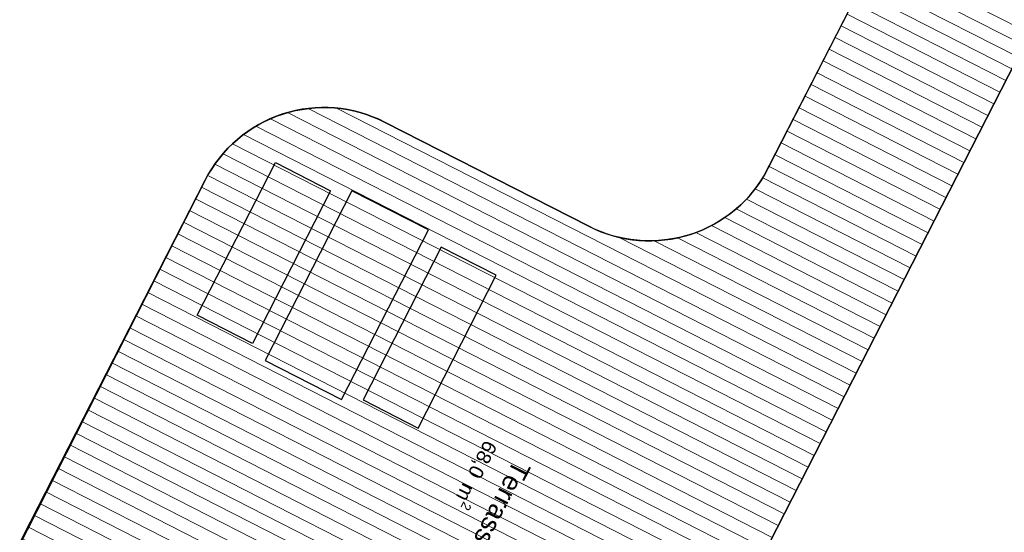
# Model space of a CAD drawing. Header units: millimetres. Extents: x 91549 to 157794, y 81579 to 142563.
# Tile 40 of 112: x 115373 to 125696, y 116942 to 122322. Entities that reach past the tile are written whole.
import ezdxf
from ezdxf.enums import TextEntityAlignment as Align

# ---------------------------------------------------------------- set-up
doc = ezdxf.new("R2010")
doc.units = ezdxf.units.MM
doc.header["$LTSCALE"] = 0.5
doc.header["$MEASUREMENT"] = 0
doc.linetypes.add('PLINE', pattern=[0])
for name, color, linetype in [('25-- Dekker(Nye konstruksjoner)', 7, 'Continuous'), ('68-- Inventar (løst)(Nye konstruksjoner)', 7, 'Continuous'), ('862- M___Nettoareal(Nye konstruksjoner)', 7, 'Continuous'), ('862- M___Nettoareal(Polylinje)(Nye konstruksjoner)', 7, 'Continuous'), ('862- M___Nettoareal(Tekst)(Nye konstruksjoner)', 7, 'Continuous')]:
    doc.layers.add(name, color=color, linetype=linetype)
doc.layers.add('255- Gulvoverflate(Nye konstruksjoner)', color=7, linetype='Continuous', lineweight=0)
doc.styles.add('GENERATED_STYLE_1', font='arial.ttf')

# ---------------------------------------------------------------- blocks, each defined once
blk = doc.blocks.new('Terrasse__29_1', base_point=(120252, 117328))
at = {"layer": '862- M___Nettoareal(Polylinje)(Nye konstruksjoner)', "linetype": 'PLINE', "flags": 128}
blk.add_lwpolyline([(115345, 116758, 0.343928), (115848, 115113), (119758, 113101, 0.414213), (121639, 113710), (124187, 118699), (126049, 122344), (124446, 123163), (123167, 120668, -0.391564), (121339, 120154), (119199, 121247, 0.414214), (117317, 120638)], format="xyb", close=True, dxfattribs=at)
at = {"layer": '862- M___Nettoareal(Tekst)(Nye konstruksjoner)', "insert": (120424, 117831), "char_height": 150, "attachment_point": 1, "rotation": 242.9436, "style": 'GENERATED_STYLE_1'}
blk.add_mtext('\\A1;{\\pql;\\pt0,24100;\\fArial|b0|i0|c0|p0;\\W1.000000;68,0\\fArial|b0|i0|c0|p0;\\W1.000000;\\A1{\\H.66x;\\S^  ;}\\fArial|b0|i0|c0|p0;\\W1.000000; m\\fArial|b0|i0|c0|p0;\\W1.000000;\\A1{\\H.66x;\\S2^  ;}}', dxfattribs=at)
at = {"layer": '862- M___Nettoareal(Tekst)(Nye konstruksjoner)', "style": 'GENERATED_STYLE_1'}
for tag, height, p in [('DUMMY_862', 150, (120456, 117814)), ('ROOM_NAME', 200, (120736, 117626)), ('DUMMY_861', 200, (120258, 116735))]:
    blk.add_attdef(tag, text='', height=height, rotation=242.9436, dxfattribs=at).set_placement(p, align=Align.TOP_LEFT)
blk = doc.blocks.new('Utendørs benk[84]_1', base_point=(120369, 119640))
at = {"layer": '68-- Inventar (løst)(Nye konstruksjoner)', "linetype": 'PLINE', "flags": 128}
blk.add_lwpolyline([(120369, 119640), (119790, 119935), (118972, 118332), (119550, 118037)], close=True, dxfattribs=at)
blk = doc.blocks.new('Bord rektangulært 02[85]_1', base_point=(119658, 120115))
at = {"layer": '68-- Inventar (løst)(Nye konstruksjoner)', "linetype": 'PLINE'}
for p, q in [((118856, 120525), (117947, 118744)), ((119658, 120115), (118856, 120525)), ((118748, 118334), (119658, 120115)), ((117947, 118744), (118748, 118334))]:
    blk.add_line(p, q, dxfattribs=at)
at = {"layer": '68-- Inventar (løst)(Nye konstruksjoner)', "linetype": 'PLINE', "flags": 128}
blk.add_lwpolyline([(119658, 120115), (118856, 120525), (117947, 118744), (118748, 118334)], close=True, dxfattribs=at)
blk = doc.blocks.new('Utendørs benk[86]_1', base_point=(118054, 120822))
at = {"layer": '68-- Inventar (løst)(Nye konstruksjoner)', "linetype": 'PLINE', "flags": 128}
blk.add_lwpolyline([(118054, 120822), (118633, 120527), (117814, 118924), (117235, 119219)], close=True, dxfattribs=at)

msp = doc.modelspace()

# ---------------------------------------------------------------- hatches: boundary and pattern name
at = {"layer": '255- Gulvoverflate(Nye konstruksjoner)', "linetype": 'Continuous'}
h = msp.add_hatch(dxfattribs=at)
h.set_pattern_fill('Linjer_120_mm_0001', color=256, style=0, pattern_type=2)
h.set_pattern_definition([(152.9436, (124378.94, 120195.1), (62.804, 122.9605), [])])
h.paths.add_polyline_path([(115405.3, 116893.9, 0.4142131), (116014.4, 115012.9), (119758.1, 113100.7, 0.4142126), (121639.2, 113709.9), (124187.4, 118698.8), (126049.3, 122344.2), (124446.3, 123162.9), (123220.3, 120762.7, -0.4142136), (121339.2, 120153.5), (119198.6, 121246.9, 0.4142136), (117317.5, 120637.8)])

# ---------------------------------------------------------------- linework, layer by layer
at = {"layer": '25-- Dekker(Nye konstruksjoner)', "linetype": 'PLINE', "flags": 128}
msp.add_lwpolyline([(115405.3, 116893.9), (117317.5, 120637.8, -0.4142136), (119198.6, 121246.9), (121339.2, 120153.5, 0.4142136), (123220.3, 120762.7), (124446.3, 123162.9), (126049.3, 122344.2), (124187.4, 118698.8), (121639.2, 113709.9, -0.4142126), (119758.1, 113100.7), (116014.4, 115012.9, -0.4142131)], format="xyb", close=True, dxfattribs=at)

# ---------------------------------------------------------------- block references
at = {"layer": '68-- Inventar (løst)(Nye konstruksjoner)', "linetype": 'PLINE'}
for name, p in [('Utendørs benk[86]_1', (118053.8, 120822.3)), ('Bord rektangulært 02[85]_1', (119657.8, 120115.4)), ('Utendørs benk[84]_1', (120369.3, 119639.7))]:
    msp.add_blockref(name, p, dxfattribs=at)
at = {"layer": '862- M___Nettoareal(Nye konstruksjoner)', "linetype": 'Continuous'}
ref = msp.add_blockref('Terrasse__29_1', (120252.2, 117328.1), dxfattribs=at)
ref.add_attrib('ROOM_NAME', 'Terrasse', dxfattribs={"layer": '862- M___Nettoareal(Tekst)(Nye konstruksjoner)', "color": 7, "height": 200, "rotation": 242.94362, "style": 'GENERATED_STYLE_1'}).set_placement((120736.3, 117625.7), align=Align.TOP_LEFT)

doc.saveas('drawing.dxf')
